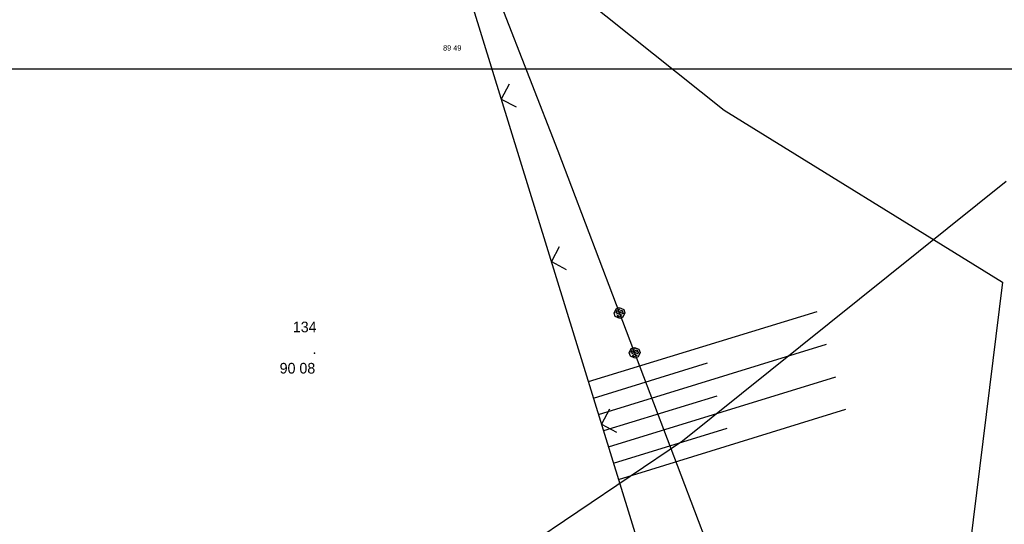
# Model space of a CAD drawing. Extents: x -667835 to -53017, y -1149389 to -953716.
# Tile 19 of 29: x -564428 to -541277, y -1048853 to -1036995. Entities that reach past the tile are written whole.
import ezdxf

# ---------------------------------------------------------------- set-up
doc = ezdxf.new("R2010")
doc.units = 0
doc.header["$MEASUREMENT"] = 0
for name, color, linetype in [('legenda', 13, 'Continuous'), ('podklad- geometr', 1, 'Continuous'), ('VYSBODY', 1, 'Continuous'), ('ÈBODY', 1, 'Continuous')]:
    doc.layers.add(name, color=color, linetype=linetype)
doc.styles.add('SPIRITTXTSTYLE1', font='ROMAN')
doc.linetypes.add('642', pattern='A,0,-1,[96,situace.shx,S=0.001748,R=0,X=-1,Y=0],0', length=1)
doc.linetypes.add('648', pattern='A,0,-1,[102,situace.shx,S=0.001672,R=0,X=-1,Y=0],0', length=1)

msp = doc.modelspace()

# ---------------------------------------------------------------- linework, layer by layer
at = {"layer": 'legenda', "color": 6, "linetype": '648', "ltscale": 6885}
for p, q in [((-555146.8794, -1033318.3039, 900), (-547862.8471, -1039118.3, 900)), ((-547862.8471, -1039118.3, 900), (-541320.7075, -1043165.0227, 900))]:
    msp.add_line(p, q, dxfattribs=at)
at = {"layer": 'legenda', "color": 1, "linetype": 'Continuous', "ltscale": 5625}
msp.add_line((-427806.5747, -1038160.4484), (-577806.5708, -1038160.4484), dxfattribs=at)
at = {"layer": 'legenda', "color": 5, "linetype": '642', "ltscale": 3500}
for p, q in [((-548840.8305, -1046890.1242, 900), (-541233.0928, -1040793.0793, 900)), ((-564380.0415, -1057357.6115, 900), (-548840.8305, -1046890.1242, 900))]:
    msp.add_line(p, q, dxfattribs=at)
at = {"layer": 'legenda', "color": 6, "linetype": '648', "ltscale": 3500}
msp.add_line((-541320.7075, -1043165.0227, 900), (-543546.3838, -1061240.134, 900), dxfattribs=at)
at = {"layer": 'podklad- geometr', "color": 1, "linetype": 'Continuous', "ltscale": 1000}
for p, q in [((-553104.9516, -1036660.4875, -899100), (-551774.8003, -1040080.4328, -899100)), ((-551774.8003, -1040080.4328, -899100), (-547614.9761, -1051020.4621, -899100))]:
    msp.add_line(p, q, dxfattribs=at)
at = {"layer": 'podklad- geometr', "color": 7, "linetype": 'Continuous', "ltscale": 1000}
for p, q in [((-548974.9712, -1052240.5422, -899100), (-553754.9116, -1036740.3273, -899100)), ((-551055.0766, -1045500.6438, -899100), (-545675.1723, -1043850.3566, -899100)), ((-550815.1684, -1046270.3645, -899100), (-545455.0307, -1044620.466, -899100)), ((-550934.9282, -1045890.5422, -899100), (-548254.8598, -1045060.3605, -899100)), ((-550584.9497, -1047030.3957, -899100), (-545234.8891, -1045390.5734, -899100)), ((-550695.021, -1046650.5734, -899100), (-548025.0288, -1045830.468, -899100)), ((-550345.0425, -1047800.5031, -899100), (-545005.0581, -1046150.6047, -899100)), ((-550464.8022, -1047420.2941, -899100), (-547794.81, -1046590.4992, -899100))]:
    msp.add_line(p, q, dxfattribs=at)
at = {"layer": 'podklad- geometr', "color": 7, "linetype": 'Continuous'}
for p, q in [((-552920.9018, -1038510.2844, -899100), (-553105.1108, -1038860.5383, -899100)), ((-553105.1108, -1038860.5383, -899100), (-552755.8862, -1039046.6828, -899100)), ((-551740.5522, -1042330.1281, -899100), (-551924.7612, -1042680.3781, -899100)), ((-551924.7612, -1042680.3781, -899100), (-551575.5356, -1042866.5266, -899100)), ((-550451.6655, -1043892.7824, -899100), (-550404.6909, -1043789.5051, -899100)), ((-550413.9897, -1043878.4582, -899100), (-550263.2866, -1043821.1535, -899100)), ((-550390.6401, -1043826.4543, -899100), (-550413.9897, -1043878.4582, -899100)), ((-550404.6909, -1043789.5051, -899100), (-550329.3403, -1043760.8527, -899100)), ((-550248.9604, -1043858.8273, -899100), (-550399.6626, -1043916.132, -899100)), ((-550315.2886, -1043797.802, -899100), (-550390.6401, -1043826.4543, -899100)), ((-550329.3403, -1043760.8527, -899100), (-550225.6118, -1043806.8254, -899100)), ((-550263.2866, -1043821.1535, -899100), (-550234.9096, -1043895.7785, -899100)), ((-550225.6118, -1043806.8254, -899100), (-550197.2339, -1043881.4523, -899100)), ((-550423.2876, -1043967.4113, -899100), (-550451.6655, -1043892.7824, -899100)), ((-550319.5591, -1044013.3859, -899100), (-550423.2876, -1043967.4113, -899100)), ((-550234.9096, -1043895.7785, -899100), (-550385.6128, -1043953.0832, -899100)), ((-550385.6128, -1043953.0832, -899100), (-550333.6108, -1043976.4328, -899100)), ((-550333.6108, -1043976.4328, -899100), (-550258.2593, -1043947.7805, -899100)), ((-550244.2085, -1043984.7297, -899100), (-550319.5591, -1044013.3859, -899100)), ((-550197.2339, -1043881.4523, -899100), (-550244.2085, -1043984.7297, -899100)), ((-550096.2602, -1044827.4289, -899100), (-550049.2856, -1044724.1516, -899100)), ((-550058.5845, -1044813.1047, -899100), (-549907.8823, -1044755.8, -899100)), ((-550035.2358, -1044761.1008, -899100), (-550058.5845, -1044813.1047, -899100)), ((-550049.2856, -1044724.1516, -899100), (-549973.935, -1044695.4992, -899100)), ((-549893.5552, -1044793.4738, -899100), (-550044.2583, -1044850.7805, -899100)), ((-549959.8833, -1044732.4484, -899100), (-550035.2358, -1044761.1008, -899100)), ((-549973.935, -1044695.4992, -899100), (-549870.2065, -1044741.4719, -899100)), ((-549907.8823, -1044755.8, -899100), (-549879.5044, -1044830.425, -899100)), ((-549870.2065, -1044741.4719, -899100), (-549841.8286, -1044816.0988, -899100)), ((-550067.8833, -1044902.0578, -899100), (-550096.2602, -1044827.4289, -899100)), ((-549964.1548, -1044948.0324, -899100), (-550067.8833, -1044902.0578, -899100)), ((-549879.5044, -1044830.425, -899100), (-550030.2075, -1044887.7316, -899100)), ((-550030.2075, -1044887.7316, -899100), (-549978.2046, -1044911.0793, -899100)), ((-549978.2046, -1044911.0793, -899100), (-549902.854, -1044882.427, -899100)), ((-549888.8022, -1044919.3801, -899100), (-549964.1548, -1044948.0324, -899100)), ((-549841.8286, -1044816.0988, -899100), (-549888.8022, -1044919.3801, -899100)), ((-550560.3559, -1046150.4328, -899100), (-550744.7925, -1046499.9445, -899100)), ((-550744.7925, -1046499.9445, -899100), (-550395.7954, -1046685.3469, -899100))]:
    msp.add_line(p, q, dxfattribs=at)
at = {"layer": 'podklad- geometr', "color": 1, "linetype": 'Continuous', "ltscale": 1000}
msp.add_point((-557494.9927, -1044830.5305, -309019.9375), dxfattribs=at)

# ---------------------------------------------------------------- texts
at = {"layer": 'podklad- geometr', "color": 1, "linetype": 'Continuous', "ltscale": 1000, "style": 'SPIRITTXTSTYLE1'}
msp.add_text('89 49', height=125, dxfattribs=at).set_placement((-554473.0845, -1037720.1125, -899100))
at = {"layer": 'VYSBODY', "color": 7, "linetype": 'Continuous', "ltscale": 1000, "style": 'SPIRITTXTSTYLE1'}
msp.add_text('90 08', height=250, dxfattribs=at).set_placement((-558315.4868, -1045310.3449, -899100))
at = {"layer": 'ÈBODY', "color": 7, "linetype": 'Continuous', "ltscale": 1000, "style": 'SPIRITTXTSTYLE1'}
msp.add_text('134', height=250, dxfattribs=at).set_placement((-558005.0395, -1044340.6379, -899100))

doc.saveas('drawing.dxf')
